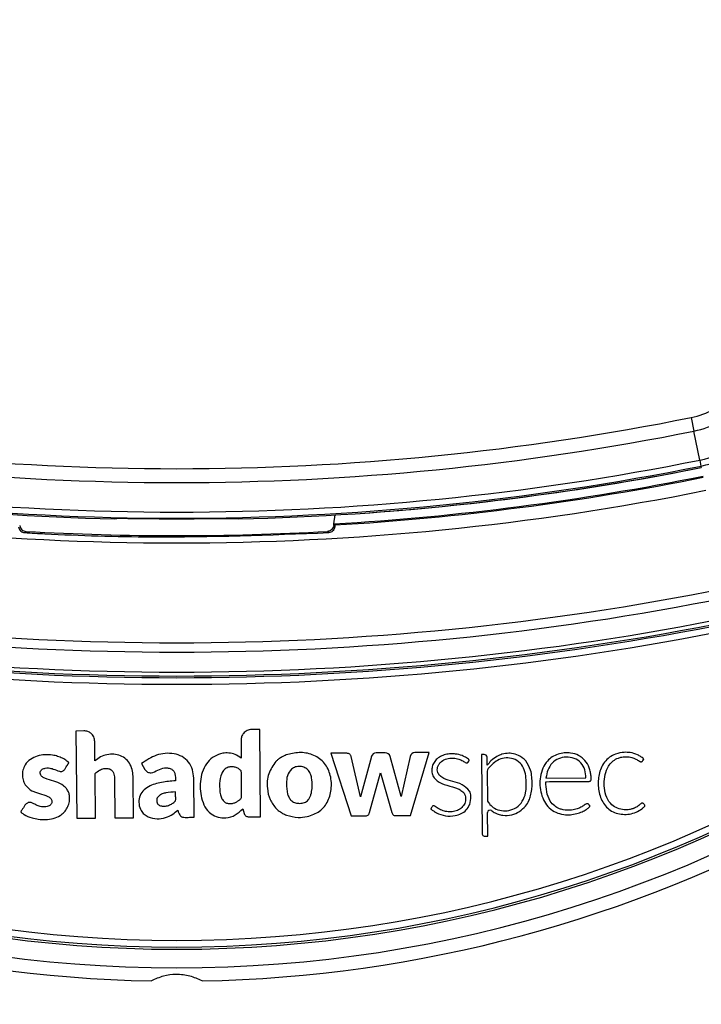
# Model space of a CAD drawing. Header units: millimetres. Extents: x 20 to 26560, y 40 to 18133.
# Tile 62 of 97: x 9075 to 9177, y 13061 to 13209. Entities that reach past the tile are written whole.
import ezdxf

# ---------------------------------------------------------------- set-up
doc = ezdxf.new("R2010")
doc.units = ezdxf.units.MM
doc.header["$LTSCALE"] = 2
doc.layers.add('COMPONENT_GEOMETRY', color=7, linetype='Continuous')
doc.styles.add('SLDTEXTSTYLE0', font='TXT', dxfattribs={"width": 0.75})
doc.dimstyles.new('SLDDIMSTYLE0', dxfattribs={"dimtxt": 150, "dimasz": 6.604, "dimexe": 0, "dimexo": 0.0625, "dimgap": 37.5, "dimtad": 0, "dimtih": 1, "dimtoh": 1, "dimdec": 1, "dimrnd": 1e-09, "dimzin": 12, "dimdsep": 46, "dimtxsty": 'SLDTEXTSTYLE0', "dimsah": 1, "dimcen": 0.09, "dimadec": 0, "dimazin": 3, "dimtfac": 1, "dimtdec": 1, "dimtofl": 0, "dimtmove": 0, "dimatfit": 3, "dimfxl": 1, "dimfrac": 2, "dimtolj": 1, "dimtzin": 12, "dimarcsym": 0})

# ---------------------------------------------------------------- blocks, each defined once
blk = doc.blocks.new('_D')
at = {"layer": 'COMPONENT_GEOMETRY', "color": 7}
for p, q in [((1221.17, 13261.89), (1221.17, 8705.45)), ((9098.46, 12624.4), (9098.46, 8705.45)), ((4748.88, 8927.85), (4703.17, 8927.85)), ((4703.17, 8927.85), (4703.17, 8689.72)), ((5570.75, 8927.85), (5616.46, 8927.85)), ((5616.46, 8927.85), (5616.46, 8689.72)), ((1221.17, 8711.8), (4627.03, 8711.8)), ((9098.46, 8711.8), (5692.6, 8711.8)), ((4703.17, 8689.72), (4748.88, 8689.72)), ((5616.46, 8689.72), (5570.75, 8689.72))]:
    blk.add_line(p, q, dxfattribs=at)
for points in [[(1221.17, 8711.8), (1227.77, 8710.79), (1227.77, 8712.82)], [(9098.46, 8711.8), (9091.86, 8712.82), (9091.86, 8710.79)]]:
    blk.add_solid(points, dxfattribs=at)
at = {"layer": 'COMPONENT_GEOMETRY', "color": 7, "char_height": 150, "attachment_point": 1, "style": 'SLDTEXTSTYLE0'}
for s, insert in [('12\'11.06"', (4748.88, 8883.08)), ('3938.6mm', (4667.52, 8658.65))]:
    blk.add_mtext(s, dxfattribs=dict(at, insert=insert))

msp = doc.modelspace()

# ---------------------------------------------------------------- linework, layer by layer
at = {"color": 7, "linetype": 'Continuous', "lineweight": 25}
for p, q in [((9175.79, 13149.2), (9176.2, 13147.15)), ((9177.07, 13142.79), (9176.2, 13147.15)), ((9177.07, 13142.79), (9177.25, 13141.9)), ((9177.25, 13141.9), (9177.3, 13141.68)), ((9089.12, 13133.94), (9089.19, 13134.01)), ((9107.73, 13134.01), (9107.8, 13133.94)), ((9122.09, 13133.2), (9122.26, 13134.54)), ((9122.06, 13132.94), (9122.09, 13133.2)), ((9122.24, 13133.03), (9122.09, 13133.2)), ((9084.52, 13102.07), (9083.32, 13102.05)), ((9083.32, 13102.05), (9083.44, 13088.92)), ((9110.94, 13102.3), (9109.73, 13102.29)), ((9111.05, 13089.16), (9110.94, 13102.3)), ((9086.18, 13097.56), (9086.16, 13100.46)), ((9108.13, 13100.66), (9108.15, 13097.99)), ((9123.9, 13098.72), (9121.64, 13098.7)), ((9121.64, 13098.7), (9124.66, 13089.28)), ((9126.06, 13092.17), (9124.69, 13098.23)), ((9127.71, 13098.2), (9126.06, 13092.17)), ((9129.79, 13098.78), (9128.44, 13098.76)), ((9132.21, 13092.21), (9130.54, 13098.21)), ((9133.53, 13098.2), (9132.21, 13092.21)), ((9133.59, 13089.36), (9136.38, 13098.82)), ((9136.38, 13098.82), (9134.27, 13098.8)), ((9144.26, 13098.52), (9144.37, 13086.54)), ((9144.68, 13098.52), (9144.26, 13098.52)), ((9145.12, 13096.9), (9145.11, 13098.1)), ((9093.17, 13097.14), (9093.68, 13096.26)), ((9145.12, 13096.89), (9145.12, 13096.9)), ((9086.26, 13088.95), (9086.2, 13095.68)), ((9127.44, 13089.78), (9129.07, 13095.76)), ((9129.07, 13095.76), (9130.79, 13089.81)), ((9145.13, 13096), (9145.17, 13091.48)), ((9153.96, 13094.98), (9159.96, 13095.03)), ((9089.12, 13094.97), (9089.17, 13088.97)), ((9091.99, 13089), (9091.94, 13095)), ((9101.07, 13089.08), (9101.01, 13094.97)), ((9108.38, 13090.33), (9108.61, 13089.62)), ((9109.3, 13089.15), (9111.05, 13089.16)), ((9124.66, 13089.28), (9126.84, 13089.3)), ((9131.3, 13089.34), (9133.59, 13089.36)), ((9145.21, 13086.26), (9145.18, 13089.78)), ((9083.44, 13088.92), (9086.26, 13088.95)), ((9089.17, 13088.97), (9091.99, 13089)), ((9144.66, 13086.25), (9145.21, 13086.26))]:
    msp.add_line(p, q, dxfattribs=at)
at = {"color": 7, "linetype": 'Continuous', "lineweight": 25, "flags": 128}
for points in [[(9075.62, 13131.88), (9075.65, 13131.91), (9075.77, 13132.04), (9075.8, 13132.07)], [(9121.3, 13131.88), (9121.27, 13131.91), (9121.15, 13132.04), (9121.12, 13132.07)], [(9122.06, 13132.94), (9122.15, 13132.85), (9122.23, 13132.76)]]:
    msp.add_lwpolyline(points, dxfattribs=at)
at = {"color": 7, "linetype": 'Continuous', "lineweight": 25}
for centre, radius, start, end in [((9098.46, 13264.43), 198, 200.8585, 339.1415), ((9098.46, 13264.43), 195.2, 201.1724, 338.8276), ((9173.36, 13161.29), 12.33, 281.3672, 315), ((9173.36, 13161.29), 14.42, 281.3672, 315), ((9098.46, 13533.83), 392.33, 258.6328, 281.3672), ((9098.46, 13533.83), 394.42, 258.6328, 281.3672), ((9173.36, 13161.29), 18.86, 281.3672, 315), ((9173.36, 13161.29), 19.78, 281.3672, 315), ((9098.46, 13533.83), 398.86, 258.6328, 281.3672), ((9098.46, 13533.83), 400, 258.6328, 268.6625), ((9098.46, 13533.83), 399.78, 258.6328, 281.3672), ((9098.46, 13533.83), 400, 271.3375, 281.3672), ((9098.46, 13533.83), 400, 274.1474, 281.3672), ((9098.46, 13533.83), 401.33, 273.3753, 281.3672), ((9098.46, 13533.83), 401.5, 273.396, 281.3672), ((9098.46, 13533.83), 403.5, 258.6328, 281.3672), ((9098.46, 13533.83), 399.86, 269.2454, 270.7546), ((9098.46, 13532.83), 401.4, 266.7638, 273.2362), ((9098.46, 13533.83), 418.51, 258.6328, 281.3672), ((9098.46, 13533.83), 419.92, 258.6328, 281.3672), ((9098.46, 13533.83), 422.92, 258.6328, 281.3672), ((9098.46, 13533.83), 424.76, 258.6328, 281.3672), ((9098.46, 13533.83), 423.76, 258.6328, 281.3672), ((9098.46, 13533.83), 423.51, 258.6328, 281.3672), ((9116.52, 13094.21), 4.53, 117.806, 121.2072), ((9128.45, 13097.99), 0.769, 90.5, 164.715), ((9129.8, 13098.01), 0.766, 15.5361, 90.5), ((9134.28, 13098.04), 0.767, 90.5, 167.5348), ((9144.68, 13098.09), 0.431, 0.5, 90.5), ((9148.36, 13095.03), 3.68, 83.1808, 89.4949), ((9145.79, 13096), 0.662, 142.5879, 180.5), ((9098.46, 13264.43), 200, 241.0906, 268.9094), ((9098.46, 13264.43), 200, 271.0906, 298.9094), ((9116.38, 13093.38), 4.22, 225.8724, 230.6271), ((9145.56, 13089.78), 0.374, 54.5556, 180.5), ((9144.66, 13086.54), 0.288, 180.5, 270.5)]:
    msp.add_arc(centre, radius, start, end, dxfattribs=at)
at = {"color": 8, "linetype": 'Continuous', "lineweight": 25}
for radius, start, end in [(195.2, 201.1724, 338.8276), (194.87, 201.2097, 338.7903), (193.87, 201.3244, 338.6756)]:
    msp.add_arc((9098.46, 13264.43), radius, start, end, dxfattribs=at)
at = {"color": 7, "linetype": 'Continuous', "lineweight": 25}
for points, knots in [([(9089.19, 13134.01), (9089.25, 13134.02), (9089.35, 13134.03), (9090.06, 13134.04), (9091.09, 13134.03), (9092.2, 13134.02), (9092.92, 13134.01), (9093.19, 13134.01)], [0, 0, 0, 0, 0.2170511, 0.4341034, 0.6511343, 0.8681856, 1, 1, 1, 1]), ([(9103.73, 13134.01), (9104.18, 13134.01), (9105.08, 13134.02), (9106.27, 13134.03), (9107.18, 13134.03), (9107.65, 13134.03), (9107.7, 13134.01), (9107.73, 13134.01)], [0, 0, 0, 0, 0.217103, 0.434207, 0.651285, 0.868325, 1, 1, 1, 1]), ([(9074.69, 13132.76), (9074.71, 13132.66), (9074.74, 13132.5), (9074.91, 13132.22), (9075.14, 13132.01), (9075.39, 13131.9), (9075.56, 13131.88), (9075.62, 13131.88)], [0, 0, 0, 0, 0.304041, 0.505623, 0.708168, 0.890585, 1, 1, 1, 1]), ([(9074.86, 13132.94), (9074.89, 13132.82), (9074.95, 13132.59), (9075.18, 13132.31), (9075.47, 13132.12), (9075.69, 13132.09), (9075.8, 13132.07)], [0, 0, 0, 0, 0.270486, 0.513639, 0.75682, 1, 1, 1, 1]), ([(9122.06, 13132.94), (9122.03, 13132.82), (9121.97, 13132.59), (9121.74, 13132.31), (9121.46, 13132.12), (9121.23, 13132.09), (9121.12, 13132.07)], [0, 0, 0, 0, 0.270486, 0.513639, 0.75682, 1, 1, 1, 1]), ([(9122.23, 13132.76), (9122.21, 13132.66), (9122.18, 13132.5), (9122.01, 13132.22), (9121.78, 13132.01), (9121.53, 13131.9), (9121.36, 13131.88), (9121.3, 13131.88)], [0, 0, 0, 0, 0.304041, 0.505623, 0.708168, 0.890585, 1, 1, 1, 1]), ([(9122.24, 13133.03), (9122.25, 13133.01), (9122.25, 13132.98), (9122.23, 13132.82), (9122.23, 13132.76)], [0, 0, 0, 0, 0.649892, 1, 1, 1, 1]), ([(9075.62, 13131.88), (9076.63, 13131.82), (9082.97, 13131.48), (9098.2, 13130.99), (9112.42, 13131.54), (9121.3, 13131.88)], [0, 0, 0, 0, 0.0665244, 0.4166659, 1, 1, 1, 1]), ([(9086.16, 13100.46), (9086.12, 13100.7), (9086.06, 13101.18), (9085.62, 13101.7), (9085.09, 13102.01), (9084.71, 13102.05), (9084.52, 13102.07)], [0, 0, 0, 0, 0.283705, 0.557917, 0.775026, 1, 1, 1, 1]), ([(9109.73, 13102.29), (9109.49, 13102.25), (9109.01, 13102.19), (9108.49, 13101.75), (9108.18, 13101.22), (9108.15, 13100.85), (9108.13, 13100.66)], [0, 0, 0, 0, 0.283705, 0.557917, 0.775026, 1, 1, 1, 1]), ([(9081.62, 13096.28), (9081.7, 13096.41), (9081.84, 13096.62), (9082, 13096.87), (9082.1, 13097.03), (9082.15, 13097.13), (9082.21, 13097.19), (9082.24, 13097.24), (9082.25, 13097.27), (9082.24, 13097.29), (9082.22, 13097.32), (9082.18, 13097.37), (9082.11, 13097.43), (9082.03, 13097.48), (9081.99, 13097.51), (9081.97, 13097.52), (9081.97, 13097.53), (9081.97, 13097.53), (9081.97, 13097.53), (9081.97, 13097.53), (9081.97, 13097.53), (9081.97, 13097.53), (9081.76, 13097.69), (9081.31, 13097.97), (9080.57, 13098.26), (9079.31, 13098.54), (9077.85, 13098.47), (9076.44, 13097.85), (9075.69, 13097.08), (9075.31, 13096.19), (9075.23, 13095.34), (9075.39, 13094.51), (9075.84, 13093.68), (9076.52, 13093.12), (9077.25, 13092.82), (9078.07, 13092.56), (9078.87, 13092.35), (9079.49, 13091.99), (9079.68, 13091.72), (9079.73, 13091.5), (9079.7, 13091.27), (9079.61, 13091.07), (9079.47, 13090.91), (9079.26, 13090.76), (9078.87, 13090.63), (9078.29, 13090.6), (9077.61, 13090.78), (9077.07, 13091.06), (9076.58, 13091.33), (9076.28, 13091.3), (9076.13, 13091.28)], [0, 0, 0, 0, 0.02143, 0.03659, 0.04326, 0.048501, 0.053298, 0.055333, 0.05669, 0.057715, 0.059018, 0.061584, 0.067097, 0.072439, 0.074302, 0.07497, 0.07523, 0.075338, 0.075384, 0.075404, 0.075412, 0.075416, 0.075419, 0.1135, 0.151621, 0.189735, 0.300253, 0.355325, 0.410289, 0.451884, 0.492381, 0.532415, 0.57238, 0.627014, 0.65651, 0.685842, 0.751173, 0.776718, 0.787318, 0.798385, 0.809042, 0.81935, 0.82972, 0.840316, 0.856548, 0.889057, 0.921959, 0.957473, 0.978568, 1, 1, 1, 1]), ([(9091.94, 13095), (9091.87, 13095.69), (9091.76, 13096.72), (9090.91, 13097.83), (9090.02, 13098.39), (9089, 13098.59), (9087.98, 13098.52), (9086.98, 13098.21), (9086.45, 13097.77), (9086.18, 13097.56)], [0, 0, 0, 0, 0.248853, 0.373701, 0.498954, 0.624139, 0.749801, 0.874639, 1, 1, 1, 1]), ([(9101.01, 13094.97), (9100.98, 13095.4), (9100.91, 13096.25), (9100.31, 13097.42), (9099.31, 13098.27), (9097.64, 13098.81), (9095.35, 13098.62), (9093.89, 13097.63), (9093.17, 13097.14)], [0, 0, 0, 0, 0.123195, 0.246585, 0.369687, 0.493446, 0.748629, 1, 1, 1, 1]), ([(9108.15, 13097.99), (9107.85, 13098.18), (9107.29, 13098.56), (9106.31, 13098.78), (9105.24, 13098.73), (9104.11, 13098.29), (9102.69, 13097.1), (9101.87, 13094.79), (9102.02, 13092.42), (9102.62, 13090.62), (9103.52, 13089.59), (9104.66, 13089), (9105.96, 13088.93), (9107.31, 13089.33), (9108.03, 13090), (9108.38, 13090.33)], [0, 0, 0, 0, 0.055258, 0.105084, 0.152353, 0.221467, 0.289225, 0.434772, 0.581097, 0.654681, 0.726143, 0.788399, 0.848465, 0.92497, 1, 1, 1, 1]), ([(9114.17, 13098.09), (9114.01, 13097.99), (9113.73, 13097.8), (9113.48, 13097.57), (9113.38, 13097.47)], [0, 0, 0, 0, 0.561208, 1, 1, 1, 1]), ([(9114.9, 13098.45), (9114.8, 13098.41), (9114.63, 13098.34), (9114.47, 13098.26), (9114.4, 13098.22)], [0, 0, 0, 0, 0.563954, 1, 1, 1, 1]), ([(9118.09, 13089.18), (9118.74, 13089.4), (9120.03, 13089.83), (9121.34, 13091.51), (9121.81, 13093.53), (9121.61, 13095.61), (9120.64, 13097.49), (9118.88, 13098.61), (9116.85, 13098.94), (9115.55, 13098.61), (9114.9, 13098.45)], [0, 0, 0, 0, 0.125115, 0.247908, 0.375235, 0.504206, 0.628862, 0.752358, 0.876174, 1, 1, 1, 1]), ([(9124.69, 13098.23), (9124.67, 13098.27), (9124.64, 13098.35), (9124.53, 13098.49), (9124.37, 13098.62), (9124.14, 13098.7), (9123.98, 13098.71), (9123.9, 13098.72)], [0, 0, 0, 0, 0.123461, 0.278128, 0.520216, 0.746513, 1, 1, 1, 1]), ([(9142.24, 13097.37), (9142.31, 13097.45), (9142.38, 13097.54), (9142.42, 13097.65), (9142.42, 13097.67), (9142.41, 13097.7), (9142.38, 13097.74), (9142.26, 13097.87), (9141.91, 13098.07), (9141.29, 13098.42), (9140.47, 13098.6), (9139.62, 13098.63), (9138.85, 13098.53), (9138.09, 13098.25), (9137.46, 13097.79), (9137.02, 13097.19), (9136.81, 13096.53), (9136.78, 13095.83), (9137.02, 13095.12), (9137.77, 13094.33), (9139.11, 13093.85), (9140.43, 13093.55), (9141.33, 13093.06), (9141.82, 13092.53), (9141.94, 13091.75), (9141.71, 13090.97), (9141.18, 13090.36), (9140.47, 13089.99), (9139.67, 13089.87), (9138.87, 13089.93), (9138.11, 13090.18), (9137.58, 13090.5), (9137.28, 13090.75), (9137.14, 13090.8), (9137.05, 13090.81), (9136.94, 13090.77), (9136.84, 13090.67), (9136.77, 13090.53), (9136.7, 13090.43), (9136.65, 13090.38), (9136.65, 13090.35), (9136.65, 13090.34), (9136.65, 13090.33), (9136.68, 13090.3), (9136.75, 13090.24), (9136.94, 13090.11), (9137.15, 13089.95), (9137.34, 13089.84), (9137.42, 13089.79), (9137.46, 13089.77), (9137.48, 13089.76), (9137.49, 13089.75), (9137.49, 13089.75), (9137.49, 13089.75), (9137.49, 13089.75), (9137.49, 13089.75), (9137.91, 13089.52), (9138.85, 13089.23), (9140.15, 13089.24), (9141.22, 13089.58), (9142.03, 13090.13), (9142.34, 13090.7), (9142.49, 13090.99)], [0, 0, 0, 0, 0.01083, 0.011531, 0.012128, 0.013053, 0.015074, 0.017741, 0.031484, 0.057491, 0.093685, 0.119116, 0.147632, 0.17581, 0.203923, 0.229782, 0.253462, 0.2769, 0.303156, 0.330977, 0.388895, 0.451524, 0.474829, 0.496939, 0.525668, 0.553885, 0.580986, 0.608862, 0.637538, 0.665566, 0.693487, 0.721769, 0.731253, 0.7343, 0.737326, 0.740634, 0.746241, 0.75215, 0.757085, 0.759327, 0.75961, 0.759871, 0.760301, 0.760869, 0.764203, 0.770617, 0.785221, 0.791648, 0.794477, 0.795722, 0.796269, 0.79651, 0.796617, 0.796663, 0.796684, 0.796693, 0.7967, 0.84692, 0.89887, 0.932722, 0.965787, 1, 1, 1, 1]), ([(9146.58, 13098.23), (9146.27, 13098.02), (9145.71, 13097.65), (9145.3, 13097.12), (9145.12, 13096.89)], [0, 0, 0, 0, 0.556875, 1, 1, 1, 1]), ([(9145.17, 13091.48), (9145.29, 13091.32), (9145.58, 13090.92), (9146.27, 13090.36), (9147.27, 13090.01), (9148.43, 13090.05), (9149.59, 13090.49), (9150.49, 13091.46), (9150.92, 13092.64), (9151.04, 13094.24), (9150.94, 13095.83), (9150.16, 13097.31), (9149.09, 13097.91), (9147.96, 13098.06), (9146.52, 13097.73), (9145.77, 13096.93), (9145.27, 13096.4)], [0, 0, 0, 0, 0.034153, 0.084197, 0.146831, 0.209046, 0.277499, 0.350173, 0.426189, 0.485064, 0.62209, 0.689836, 0.758159, 0.819726, 0.880121, 1, 1, 1, 1]), ([(9148.39, 13098.71), (9148.03, 13098.68), (9147.4, 13098.63), (9146.83, 13098.35), (9146.58, 13098.23)], [0, 0, 0, 0, 0.558316, 1, 1, 1, 1]), ([(9150.92, 13097.57), (9150.58, 13097.88), (9149.96, 13098.43), (9149.15, 13098.61), (9148.79, 13098.68)], [0, 0, 0, 0, 0.5567579, 1, 1, 1, 1]), ([(9153.92, 13094.43), (9153.94, 13094.43), (9153.97, 13094.43), (9154, 13094.43), (9154.02, 13094.43), (9154.02, 13094.43), (9154.03, 13094.43), (9154.03, 13094.43), (9154.03, 13094.43), (9154.03, 13094.43), (9154.03, 13094.43), (9154.03, 13094.43), (9154.65, 13094.43), (9155.89, 13094.45), (9157.62, 13094.45), (9159, 13094.49), (9159.9, 13094.44), (9160.36, 13094.47), (9160.57, 13094.49), (9160.65, 13094.54), (9160.73, 13094.63), (9160.76, 13094.78), (9160.77, 13095.01), (9160.71, 13095.37), (9160.65, 13095.9), (9160.42, 13096.72), (9159.98, 13097.47), (9159.38, 13098.05), (9158.69, 13098.5), (9157.46, 13098.87), (9155.73, 13098.7), (9153.84, 13097.53), (9152.92, 13095.18), (9153.06, 13093), (9153.67, 13091.42), (9154.41, 13090.46), (9155.42, 13089.74), (9156.21, 13089.57), (9156.62, 13089.48)], [0, 0, 0, 0, 0.0022778, 0.00328, 0.003721, 0.003915, 0.0040004, 0.0040379, 0.0040545, 0.0040617, 0.0040649, 0.0040663, 0.0040674, 0.0748783, 0.1456891, 0.1999427, 0.2323334, 0.2483307, 0.2525712, 0.2558751, 0.2590766, 0.2656947, 0.2732394, 0.2849482, 0.3069046, 0.3337078, 0.381844, 0.4043597, 0.4271405, 0.4751879, 0.547705, 0.6194581, 0.7172187, 0.8161622, 0.8630659, 0.9082, 0.9530456, 1, 1, 1, 1]), ([(9159.96, 13095.03), (9159.93, 13095.43), (9159.87, 13096.23), (9159.28, 13097.33), (9158.23, 13098.03), (9157.01, 13098.18), (9155.83, 13097.95), (9154.81, 13097.27), (9154.17, 13096.2), (9154.03, 13095.39), (9153.96, 13094.98)], [0, 0, 0, 0, 0.124213, 0.247775, 0.374538, 0.501893, 0.623019, 0.743733, 0.871569, 1, 1, 1, 1]), ([(9168.44, 13097.51), (9168.49, 13097.59), (9168.56, 13097.68), (9168.63, 13097.77), (9168.65, 13097.79), (9168.65, 13097.8), (9168.65, 13097.81), (9168.64, 13097.83), (9168.6, 13097.88), (9168.5, 13098.03), (9168.25, 13098.15), (9167.99, 13098.33), (9167.47, 13098.6), (9166.71, 13098.83), (9165.57, 13098.87), (9164.49, 13098.68), (9163.48, 13098.13), (9162.72, 13097.39), (9162.05, 13096.2), (9161.72, 13094.53), (9161.87, 13092.85), (9162.34, 13091.6), (9162.87, 13090.77), (9163.6, 13090.09), (9164.5, 13089.66), (9165.5, 13089.48), (9166.52, 13089.53), (9167.51, 13089.81), (9168.23, 13090.22), (9168.63, 13090.57), (9168.77, 13090.73), (9168.82, 13090.78), (9168.83, 13090.8), (9168.83, 13090.83), (9168.82, 13090.85), (9168.82, 13090.87), (9168.81, 13090.89)], [0, 0, 0, 0, 0.013801, 0.016309, 0.016862, 0.017297, 0.017787, 0.018454, 0.020081, 0.026141, 0.044837, 0.05882, 0.072542, 0.129721, 0.171602, 0.236719, 0.286435, 0.336148, 0.387409, 0.481555, 0.579331, 0.627313, 0.67415, 0.720688, 0.769122, 0.817333, 0.866732, 0.916036, 0.964251, 0.986047, 0.993384, 0.994808, 0.995814, 0.996801, 0.998078, 1, 1, 1, 1]), ([(9168.81, 13090.89), (9168.79, 13090.93), (9168.73, 13091.03), (9168.63, 13091.12), (9168.54, 13091.19), (9168.47, 13091.22), (9168.4, 13091.21), (9168.18, 13091.13), (9167.91, 13090.79), (9167.48, 13090.57), (9167.17, 13090.43), (9166.87, 13090.32), (9166.41, 13090.21), (9165.63, 13090.17), (9164.71, 13090.37), (9163.72, 13090.96), (9163.01, 13092.06), (9162.61, 13093.86), (9162.73, 13095.61), (9163.43, 13096.95), (9164.03, 13097.6), (9164.72, 13097.97), (9165.47, 13098.16), (9166.22, 13098.2), (9166.93, 13098.06), (9167.52, 13097.83), (9167.86, 13097.61), (9168.1, 13097.45), (9168.2, 13097.41), (9168.29, 13097.41), (9168.37, 13097.45), (9168.41, 13097.49), (9168.44, 13097.51)], [0, 0, 0, 0, 0.008624, 0.018953, 0.02374, 0.027843, 0.031655, 0.035641, 0.067719, 0.10168, 0.11926, 0.12583, 0.156243, 0.20015, 0.258125, 0.315789, 0.394168, 0.474602, 0.631312, 0.681431, 0.730794, 0.78158, 0.812629, 0.864562, 0.909188, 0.93568, 0.971569, 0.978811, 0.985365, 0.989607, 0.994273, 1, 1, 1, 1]), ([(9093.68, 13096.26), (9093.74, 13096.18), (9093.84, 13096.03), (9094.07, 13095.87), (9094.33, 13095.78), (9094.88, 13095.75), (9095.6, 13096.21), (9096.46, 13096.5), (9097.2, 13096.52), (9097.7, 13096.35), (9098.04, 13096.01), (9098.3, 13095.42), (9098.28, 13094.91), (9098.27, 13094.57)], [0, 0, 0, 0, 0.0436933, 0.0870346, 0.1308048, 0.1738715, 0.3477028, 0.520641, 0.6094307, 0.6979038, 0.7620469, 0.8374717, 1, 1, 1, 1]), ([(9108.17, 13096.05), (9108.04, 13096.17), (9107.77, 13096.41), (9107.27, 13096.63), (9106.73, 13096.7), (9106.13, 13096.62), (9105.56, 13096.27), (9105.04, 13095.42), (9104.85, 13094.09), (9104.93, 13092.8), (9105.21, 13091.84), (9105.5, 13091.53), (9105.64, 13091.38)], [0, 0, 0, 0, 0.067035, 0.13386, 0.200695, 0.268057, 0.355259, 0.441722, 0.633831, 0.8463, 0.924415, 1, 1, 1, 1]), ([(9113.38, 13097.47), (9112.96, 13096.88), (9112.1, 13095.68), (9111.98, 13093.58), (9112.37, 13091.7), (9113.09, 13090.8), (9113.44, 13090.35)], [0, 0, 0, 0, 0.274692, 0.559989, 0.783639, 1, 1, 1, 1]), ([(9116.93, 13091.16), (9117.17, 13091.18), (9117.66, 13091.23), (9118.21, 13091.61), (9118.5, 13092.08), (9118.65, 13092.51), (9118.83, 13093.4), (9118.87, 13094.42), (9118.63, 13095.48), (9118.32, 13096.13), (9117.75, 13096.58), (9117.04, 13096.75), (9116.29, 13096.7), (9115.89, 13096.44), (9115.69, 13096.31)], [0, 0, 0, 0, 0.081417, 0.162242, 0.213218, 0.264533, 0.315638, 0.520136, 0.601386, 0.678843, 0.757651, 0.838975, 0.920888, 1, 1, 1, 1]), ([(9142.46, 13093.02), (9142.12, 13093.37), (9141.42, 13094.09), (9139.97, 13094.46), (9138.81, 13094.77), (9138.02, 13095.25), (9137.68, 13095.74), (9137.61, 13096.22), (9137.66, 13096.62), (9137.82, 13097), (9138.17, 13097.46), (9138.82, 13097.85), (9139.65, 13097.99), (9140.34, 13097.95), (9140.93, 13097.81), (9141.44, 13097.6), (9141.79, 13097.3), (9142.03, 13097.25), (9142.1, 13097.25), (9142.16, 13097.28), (9142.21, 13097.32), (9142.23, 13097.35), (9142.24, 13097.37)], [0, 0, 0, 0, 0.124778, 0.249542, 0.369694, 0.4284, 0.481224, 0.514871, 0.548895, 0.583537, 0.618609, 0.693311, 0.768512, 0.830409, 0.866112, 0.922934, 0.969973, 0.977732, 0.984778, 0.989397, 0.994335, 1, 1, 1, 1]), ([(9151.88, 13094.04), (9151.87, 13094.77), (9151.84, 13096.03), (9151.2, 13097.11), (9150.92, 13097.57)], [0, 0, 0, 0, 0.57172, 1, 1, 1, 1]), ([(9076.13, 13091.28), (9075.98, 13091.2), (9075.7, 13091.04), (9075.48, 13090.6), (9075.28, 13090.3), (9075.11, 13090.08), (9075.05, 13089.96), (9075.04, 13089.88), (9075.05, 13089.85), (9075.07, 13089.81), (9075.24, 13089.7), (9075.73, 13089.32), (9076.6, 13088.99), (9077.71, 13088.75), (9078.78, 13088.7), (9079.91, 13088.86), (9080.86, 13089.25), (9081.58, 13089.82), (9082.04, 13090.49), (9082.32, 13091.24), (9082.4, 13091.98), (9082.3, 13092.64), (9082.07, 13093.18), (9081.76, 13093.57), (9081.2, 13094.04), (9080.29, 13094.46), (9079.26, 13094.72), (9078.51, 13094.98), (9078.13, 13095.23), (9077.95, 13095.55), (9077.94, 13095.85), (9078.05, 13096.12), (9078.3, 13096.35), (9078.71, 13096.48), (9079.28, 13096.51), (9080.01, 13096.34), (9080.58, 13096.02), (9081.06, 13095.96), (9081.28, 13095.98), (9081.48, 13096.09), (9081.57, 13096.21), (9081.62, 13096.28)], [0, 0, 0, 0, 0.0226997, 0.0437807, 0.0651433, 0.0741256, 0.0817262, 0.0833343, 0.0846311, 0.0858322, 0.0903955, 0.1114956, 0.1724595, 0.2156944, 0.2679123, 0.3200274, 0.3712169, 0.4083671, 0.4448357, 0.4819066, 0.5187018, 0.5458623, 0.5728848, 0.5991847, 0.6140136, 0.6735535, 0.7353984, 0.7604841, 0.7834074, 0.7960694, 0.8098205, 0.8226733, 0.8348023, 0.8565729, 0.8796379, 0.9131136, 0.9588213, 0.9692333, 0.9789764, 0.9887696, 1, 1, 1, 1]), ([(9086.2, 13095.68), (9086.41, 13095.85), (9086.8, 13096.17), (9087.43, 13096.4), (9087.99, 13096.45), (9088.43, 13096.35), (9088.76, 13096.1), (9088.99, 13095.78), (9089.09, 13095.38), (9089.11, 13095.1), (9089.12, 13094.97)], [0, 0, 0, 0, 0.20075, 0.371353, 0.491267, 0.615204, 0.694596, 0.793687, 0.904539, 1, 1, 1, 1]), ([(9105.64, 13091.38), (9105.78, 13091.3), (9106.07, 13091.14), (9106.58, 13091.12), (9107.07, 13091.21), (9107.5, 13091.4), (9107.85, 13091.64), (9108.21, 13091.95), (9108.2, 13092.54), (9108.19, 13093.88), (9108.18, 13095.09), (9108.17, 13096.05)], [0, 0, 0, 0, 0.0697682, 0.1420933, 0.215677, 0.285558, 0.3440214, 0.4047267, 0.4769931, 0.5880132, 1, 1, 1, 1]), ([(9115.69, 13096.31), (9115.46, 13096), (9114.99, 13095.35), (9114.95, 13094), (9115.01, 13092.87), (9115.33, 13091.99), (9115.72, 13091.49), (9116.3, 13091.2), (9116.72, 13091.18), (9116.93, 13091.16)], [0, 0, 0, 0, 0.177978, 0.367099, 0.611568, 0.706367, 0.804228, 0.900756, 1, 1, 1, 1]), ([(9098.27, 13094.57), (9097.57, 13094.51), (9096.19, 13094.4), (9094.48, 13093.91), (9093.34, 13093.07), (9092.79, 13092.13), (9092.73, 13091.06), (9093.02, 13090.15), (9093.54, 13089.5), (9094.35, 13089.02), (9095.47, 13088.78), (9096.77, 13088.97), (9097.82, 13089.47), (9098.37, 13089.93), (9098.62, 13090.14)], [0, 0, 0, 0, 0.143245, 0.2863, 0.358562, 0.42973, 0.501653, 0.57333, 0.62118, 0.668883, 0.765222, 0.851094, 0.934425, 1, 1, 1, 1]), ([(9151.65, 13092.29), (9151.72, 13092.61), (9151.85, 13093.19), (9151.87, 13093.78), (9151.88, 13094.04)], [0, 0, 0, 0, 0.553981, 1, 1, 1, 1]), ([(9156.62, 13089.48), (9156.95, 13089.46), (9157.62, 13089.42), (9158.56, 13089.6), (9159.35, 13089.87), (9159.88, 13090.15), (9160.2, 13090.38), (9160.37, 13090.53), (9160.49, 13090.64), (9160.55, 13090.71), (9160.57, 13090.74), (9160.58, 13090.76), (9160.57, 13090.78), (9160.56, 13090.8), (9160.48, 13090.86), (9160.43, 13090.96), (9160.34, 13091.05), (9160.25, 13091.12), (9160.1, 13091.12), (9159.91, 13091.05), (9159.62, 13090.84), (9159.21, 13090.56), (9158.57, 13090.3), (9157.68, 13090.1), (9156.76, 13090.13), (9155.9, 13090.37), (9155.19, 13090.77), (9154.45, 13091.62), (9154, 13092.91), (9153.95, 13093.92), (9153.92, 13094.43)], [0, 0, 0, 0, 0.0707812, 0.1417783, 0.2011489, 0.2480873, 0.2665077, 0.2848694, 0.296733, 0.3021906, 0.3037849, 0.304972, 0.306025, 0.3072576, 0.311101, 0.3266854, 0.3300873, 0.3386591, 0.3488658, 0.3604428, 0.3810578, 0.4247693, 0.4664145, 0.5268756, 0.6175097, 0.6574913, 0.7165995, 0.7865659, 0.8925853, 1, 1, 1, 1]), ([(9098.28, 13092.89), (9097.8, 13092.87), (9097.12, 13092.84), (9096.3, 13092.61), (9095.87, 13092.39), (9095.6, 13092.12), (9095.48, 13091.84), (9095.46, 13091.54), (9095.51, 13091.25), (9095.66, 13091), (9095.97, 13090.8), (9096.46, 13090.74), (9097.09, 13090.78), (9097.48, 13090.97), (9097.68, 13091.07)], [0, 0, 0, 0, 0.235346, 0.328382, 0.417623, 0.466597, 0.514368, 0.562572, 0.611927, 0.656748, 0.699407, 0.787981, 0.894127, 1, 1, 1, 1]), ([(9097.68, 13091.07), (9097.82, 13091.17), (9098.02, 13091.3), (9098.22, 13091.5), (9098.36, 13091.75), (9098.28, 13092.24), (9098.28, 13092.66), (9098.28, 13092.89)], [0, 0, 0, 0, 0.256542, 0.334859, 0.397753, 0.663702, 1, 1, 1, 1]), ([(9142.49, 13090.99), (9142.6, 13091.39), (9142.74, 13091.94), (9142.64, 13092.64), (9142.52, 13092.9), (9142.46, 13093.02)], [0, 0, 0, 0, 0.599205, 0.809031, 1, 1, 1, 1]), ([(9150.89, 13090.75), (9151.07, 13091.02), (9151.4, 13091.5), (9151.58, 13092.05), (9151.65, 13092.29)], [0, 0, 0, 0, 0.561458, 1, 1, 1, 1]), ([(9145.77, 13090.09), (9145.95, 13089.96), (9146.26, 13089.74), (9146.83, 13089.49), (9147.67, 13089.32), (9148.8, 13089.35), (9150.01, 13089.87), (9150.6, 13090.46), (9150.89, 13090.75)], [0, 0, 0, 0, 0.116144, 0.197588, 0.324338, 0.564652, 0.784003, 1, 1, 1, 1]), ([(9098.62, 13090.14), (9098.67, 13089.99), (9098.78, 13089.67), (9099, 13089.26), (9099.38, 13089.09), (9099.75, 13089.06), (9100.32, 13089.07), (9100.77, 13089.07), (9101.07, 13089.08)], [0, 0, 0, 0, 0.153808, 0.342505, 0.433346, 0.55862, 0.702766, 1, 1, 1, 1]), ([(9108.61, 13089.62), (9108.64, 13089.54), (9108.71, 13089.38), (9108.89, 13089.23), (9109.09, 13089.16), (9109.23, 13089.15), (9109.3, 13089.15)], [0, 0, 0, 0, 0.286382, 0.546973, 0.760274, 1, 1, 1, 1]), ([(9113.7, 13090.12), (9113.92, 13089.96), (9114.32, 13089.67), (9114.77, 13089.48), (9114.97, 13089.39)], [0, 0, 0, 0, 0.558522, 1, 1, 1, 1]), ([(9114.97, 13089.39), (9115.55, 13089.24), (9116.57, 13088.95), (9117.62, 13089.11), (9118.09, 13089.18)], [0, 0, 0, 0, 0.556174, 1, 1, 1, 1]), ([(9126.84, 13089.3), (9126.92, 13089.31), (9127.07, 13089.32), (9127.26, 13089.44), (9127.38, 13089.6), (9127.42, 13089.72), (9127.44, 13089.78)], [0, 0, 0, 0, 0.286326, 0.544838, 0.757768, 1, 1, 1, 1]), ([(9130.79, 13089.81), (9130.81, 13089.74), (9130.85, 13089.6), (9130.97, 13089.45), (9131.13, 13089.35), (9131.24, 13089.35), (9131.3, 13089.34)], [0, 0, 0, 0, 0.3000962, 0.5583466, 0.7630865, 1, 1, 1, 1]), ([(9102.27, 13064.47), (9101.68, 13064.74), (9100.5, 13065.28), (9098.43, 13065.51), (9096.37, 13065.26), (9095.24, 13064.74), (9094.65, 13064.47)], [0, 0, 0, 0, 0.25434, 0.510225, 0.74435, 1, 1, 1, 1])]:
    msp.add_open_spline(points, degree=3, knots=knots, dxfattribs=at)

# ---------------------------------------------------------------- dimensions: what is measured, and where the dimension line sits
at = {"layer": 'COMPONENT_GEOMETRY', "color": 7}
dim = msp.add_linear_dim(base=(9098.46, 8711.8), p1=(1221.17, 13264.43), p2=(9098.46, 12626.94), dimstyle='SLDDIMSTYLE0', dxfattribs=at)
dim.commit()
dim.dimension.update_dxf_attribs({"geometry": '_D', "text_midpoint": (5159.81, 8711.8), "dimtype": 160})

doc.saveas('drawing.dxf')
